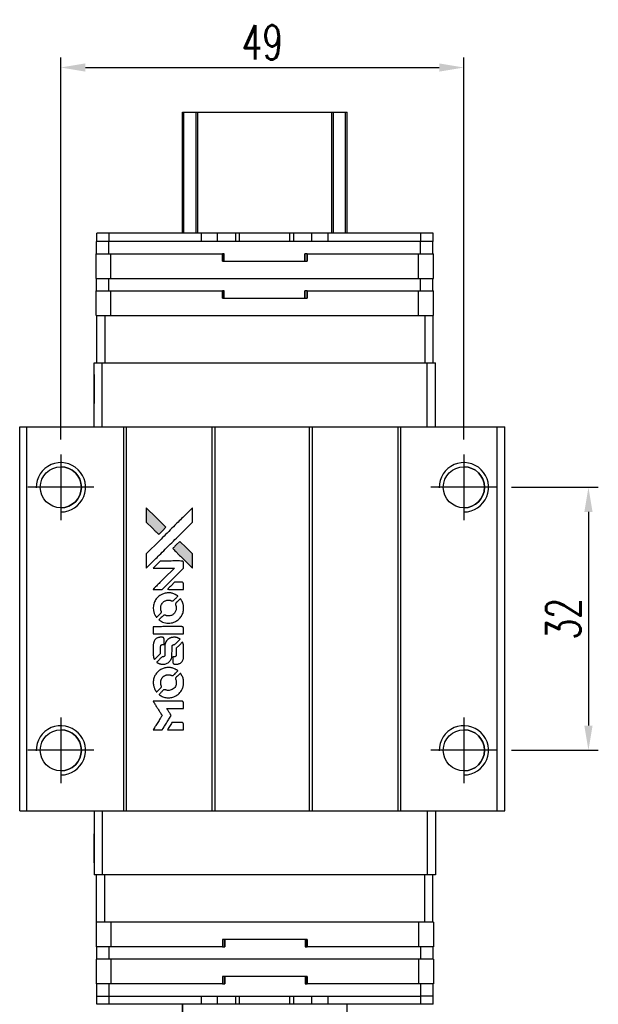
# Model space of a CAD drawing. Header units: millimetres. Extents: x 1 to 296, y -212 to 24.
# Tile 2 of 3: x 19 to 89, y -96 to 24. Entities that reach past the tile are written whole.
import ezdxf

# ---------------------------------------------------------------- set-up
doc = ezdxf.new("R2010")
doc.units = ezdxf.units.MM
doc.header["$LTSCALE"] = 0.15
doc.layers.get('0').update_dxf_attribs({"linetype": 'CONTINUOUS'})
doc.layers.get('Defpoints').update_dxf_attribs({"linetype": 'CONTINUOUS'})
doc.layers.add('DIM', color=4, linetype='CONTINUOUS')
doc.styles.add('DIM-7', font='SIMPLEX.shx', dxfattribs={"width": 0.7, "bigfont": 'chineset.shx'})
doc.dimstyles.new('CNS', dxfattribs={"dimtxt": 3.5, "dimasz": 2.5, "dimexe": 1, "dimexo": 1.5, "dimgap": 0.09, "dimtad": 0, "dimdsep": 46, "dimtxsty": 'DIM-7', "dimcen": 0.09, "dimclrd": 4, "dimclre": 4, "dimclrt": 4, "dimadec": 0, "dimazin": 0, "dimtfac": 1, "dimtix": 1, "dimtmove": 2, "dimatfit": 3, "dimfxl": 1, "dimtvp": 0.971429, "dimtolj": 1, "dimarcsym": 0})

# ---------------------------------------------------------------- blocks, each defined once
blk = doc.blocks.new('*D269')
at = {"layer": 'Defpoints', "color": 0}
for p in [(73.15, 17.98), (24.15, -29.09), (73.15, -29.09)]:
    blk.add_point(p, dxfattribs=at)
at = {"layer": 'DIM', "color": 7, "lineweight": -2}
for p, q in [((24.15, -27.29), (24.15, 19.18)), ((73.15, -27.29), (73.15, 19.18)), ((27.15, 17.98), (70.15, 17.98))]:
    blk.add_line(p, q, dxfattribs=at)
at = {"layer": 'DIM', "color": 7}
for points in [[(27.15, 18.48), (27.15, 17.48), (24.15, 17.98)], [(70.15, 18.48), (70.15, 17.48), (73.15, 17.98)]]:
    blk.add_solid(points, dxfattribs=at)
at = {"layer": 'DIM', "color": 7, "insert": (48.65, 21.04), "char_height": 4.2, "attachment_point": 5, "style": 'DIM-7'}
blk.add_mtext('\\A1;49', dxfattribs=at)
blk = doc.blocks.new('*D270')
at = {"layer": 'Defpoints', "color": 0}
for p in [(77.15, -33.09), (77.15, -65.09), (88.3, -65.09)]:
    blk.add_point(p, dxfattribs=at)
at = {"layer": 'DIM', "color": 7, "lineweight": -2}
for p, q in [((78.95, -33.09), (89.5, -33.09)), ((88.3, -36.09), (88.3, -62.09)), ((78.95, -65.09), (89.5, -65.09))]:
    blk.add_line(p, q, dxfattribs=at)
at = {"layer": 'DIM', "color": 7}
for points in [[(87.8, -36.09), (88.8, -36.09), (88.3, -33.09)], [(87.8, -62.09), (88.8, -62.09), (88.3, -65.09)]]:
    blk.add_solid(points, dxfattribs=at)
at = {"layer": 'DIM', "color": 7, "insert": (85.24, -49.09), "char_height": 4.2, "attachment_point": 5, "rotation": 90, "style": 'DIM-7'}
blk.add_mtext('\\A1;32', dxfattribs=at)
blk = doc.blocks.new('A$C08a82678')
at = {"linetype": 'Continuous'}
h = blk.add_hatch(color=256, dxfattribs=at)
h.dxf.hatch_style = 1
h.paths.add_polyline_path([(0, 27.01), (0, 26.14), (0, 25.26), (0.76, 24.51, 0.000288), (1.05, 24.22, 0.000479), (1.29, 23.98, 0.000013), (1.52, 23.76, 0.197177), (1.52, 23.76, 0.197497), (1.52, 23.76, 0.00004), (1.65, 23.89, 0.000834), (1.79, 24.03, 0.000506), (1.96, 24.19), (2.39, 24.63), (1.19, 25.82)])
h.paths.add_polyline_path([(4.09, 22.92), (3.65, 22.49, 0.000476), (3.49, 22.32, 0.000789), (3.35, 22.18, 0.000035), (3.22, 22.06, 0.19758), (3.22, 22.05, 0.198396), (3.22, 22.05, 0.000019), (3.39, 21.88, 0.000582), (3.58, 21.69, 0.000351), (3.81, 21.46, 0.000108), (4.77, 20.5, 0.000692), (5.26, 20.02, 0.000077), (5.59, 19.69, 0.197527), (5.6, 19.68, 0.410181), (5.61, 19.69, 0.000493), (5.61, 19.87, 0.002424), (5.61, 20.11, 0.000529), (5.61, 20.54), (5.61, 21.4), (4.85, 22.16)])
for points in [[(0.76, 24.51, 0.000288), (1.05, 24.22, 0.000479), (1.29, 23.98, 0.000013), (1.52, 23.76, 0.197177), (1.52, 23.76, 0.197497), (1.52, 23.76, 0.00004), (1.65, 23.89, 0.000836), (1.79, 24.03, 0.000505), (1.96, 24.19), (2.39, 24.63), (1.19, 25.82), (0, 27.01), (0, 26.14), (0, 25.26)], [(1.05, 20.71, -0.000056), (1.57, 21.23, -0.000021), (2.31, 21.96, -0.000021), (3.11, 22.76, -0.000025), (3.86, 23.51), (5.61, 25.26), (5.61, 26.13), (5.61, 27), (4.43, 25.83, 0.000274), (3.86, 25.27, 0.000123), (3.12, 24.52, 0.000121), (2.33, 23.74, 0.000165), (1.63, 23.03), (0, 21.41), (0, 20.54), (0, 19.66)], [(3.81, 21.46, 0.000108), (4.77, 20.5, 0.000692), (5.26, 20.02, 0.000077), (5.59, 19.69, 0.197527), (5.6, 19.68, 0.410182), (5.61, 19.69, 0.000493), (5.61, 19.87, 0.002424), (5.61, 20.11, 0.000529), (5.61, 20.54), (5.61, 21.4), (4.85, 22.16), (4.09, 22.92), (3.65, 22.49, 0.000476), (3.49, 22.32, 0.000789), (3.35, 22.18, 0.000035), (3.22, 22.06, 0.19758), (3.22, 22.05, 0.198396), (3.22, 22.05, 0.000019), (3.39, 21.88, 0.000582), (3.58, 21.69, 0.000351)], [(1.39, 17.08), (1.95, 17.08), (3.24, 18.38), (4.53, 19.67), (4.53, 20.03, 0.0008), (4.53, 20.26, 0.010795), (4.53, 20.35, 0.030495), (4.52, 20.39, 0.080372), (4.51, 20.43, 0.03816), (4.49, 20.46, 0.041799), (4.47, 20.48, 0.042486), (4.44, 20.5, 0.042078), (4.41, 20.52, 0.099276), (4.36, 20.53, 0.003302), (4.18, 20.53, 0.002586), (3.87, 20.54, 0.000204), (3.03, 20.53), (1.7, 20.53), (1.27, 20.1), (0.84, 19.67), (2.12, 19.67), (3.41, 19.66), (2.14, 18.4, 0.000253), (1.65, 17.91, 0.000412), (1.23, 17.49, 0.000041), (0.86, 17.12, 0.041338), (0.85, 17.11), (0.83, 17.08)], [(3.56, 17.08), (4.53, 17.08), (4.53, 17.45), (4.53, 17.81), (4.5, 17.85, 0.03146), (4.49, 17.87, 0.026444), (4.47, 17.89, 0.026444), (4.45, 17.91, 0.031457), (4.43, 17.92), (4.39, 17.94), (3.91, 17.95), (3.43, 17.95), (3.01, 17.52, 0.000745), (2.84, 17.36, 0.001228), (2.71, 17.22, 0.000087), (2.59, 17.09, 0.195134), (2.58, 17.09, 0.412117), (2.59, 17.09, 0.000048), (2.87, 17.08, 0.00109), (3.19, 17.08, 0.000653)], [(0.86, 14.61, 0.023681), (0.88, 14.46, 0.022402), (0.92, 14.3, 0.021929), (0.97, 14.15, 0.020503), (1.04, 14, 0.013745), (1.09, 13.92, 0.009767), (1.14, 13.82, 0.009658), (1.2, 13.74, 0.027804), (1.24, 13.68), (1.25, 13.66), (1.52, 13.93, 0.002053), (1.65, 14.06, 0.006738), (1.74, 14.15, 0.007826), (1.79, 14.21, 0.063909), (1.82, 14.24, 0.061532), (1.83, 14.29, 0.068674), (1.84, 14.34, 0.052072), (1.83, 14.4, 0.019648), (1.8, 14.48, -0.018366), (1.77, 14.58, -0.0288), (1.75, 14.66, -0.029061), (1.75, 14.75, -0.019155), (1.75, 14.85, -0.053809), (1.78, 15.07, -0.058833), (1.85, 15.26, -0.058566), (1.98, 15.44, -0.052525), (2.14, 15.59, -0.044733), (2.28, 15.67, -0.040573), (2.43, 15.73, -0.041123), (2.59, 15.77, -0.04951), (2.75, 15.77, -0.017369), (2.82, 15.77, -0.024255), (2.88, 15.76, -0.023787), (2.95, 15.74, -0.015798), (3.02, 15.71, 0.010631), (3.06, 15.69, 0.033653), (3.09, 15.68, 0.037806), (3.12, 15.68, 0.016307), (3.16, 15.68, 0.068179), (3.24, 15.69, 0.095747), (3.3, 15.72, 0.033418), (3.39, 15.8, 0.002133), (3.62, 16.03, 0.001452), (3.74, 16.16, 0.012393), (3.8, 16.22, 0.020479), (3.83, 16.26, 0.344362), (3.83, 16.27, 0.074287), (3.8, 16.3, 0.005454), (3.7, 16.36, 0.008391), (3.59, 16.43, 0.017097), (3.51, 16.47, 0.027375), (3.33, 16.55, 0.02835), (3.15, 16.6, 0.027723), (2.97, 16.64, 0.023913), (2.76, 16.65, 0.027047), (2.52, 16.64, 0.031685), (2.3, 16.61, 0.032425), (2.08, 16.55, 0.031013), (1.87, 16.46, 0.037914), (1.63, 16.32, 0.040153), (1.41, 16.14, 0.039834), (1.22, 15.92, 0.036173), (1.06, 15.67, 0.040752), (0.96, 15.43, 0.035885), (0.89, 15.16, 0.035491), (0.85, 14.89, 0.037615)], [(1.61, 13.32, 0.018008), (1.69, 13.27, 0.009842), (1.79, 13.21, 0.009807), (1.9, 13.15, 0.015716), (1.99, 13.11, 0.048467), (2.32, 13.01, 0.045841), (2.67, 12.97, 0.046006), (3.02, 12.99, 0.049638), (3.35, 13.08, 0.064819), (3.77, 13.31, 0.06695), (4.13, 13.63, 0.066691), (4.38, 14.04, 0.063505), (4.52, 14.51, 0.03135), (4.53, 14.63, 0.010439), (4.54, 14.81, 0.010391), (4.53, 14.99, 0.032408), (4.52, 15.1, 0.015696), (4.49, 15.24, 0.018095), (4.46, 15.37, 0.018551), (4.41, 15.5, 0.018352), (4.36, 15.62, 0.015568), (4.32, 15.7, 0.009832), (4.26, 15.79, 0.009795), (4.21, 15.87, 0.023727), (4.16, 15.93), (4.14, 15.96), (3.87, 15.69, 0.001528), (3.72, 15.54, 0.010022), (3.65, 15.47, 0.019586), (3.61, 15.42, 0.061865), (3.58, 15.38, 0.055054), (3.57, 15.32, 0.061607), (3.56, 15.27, 0.048725), (3.57, 15.2, 0.020221), (3.6, 15.11, -0.017722), (3.62, 15.02, -0.02685), (3.64, 14.93, -0.02759), (3.65, 14.85, -0.020233), (3.65, 14.76, -0.04793), (3.62, 14.58, -0.048386), (3.56, 14.41, -0.047866), (3.47, 14.26, -0.044964), (3.35, 14.12, -0.04333), (3.21, 14, -0.050921), (3.05, 13.92, -0.051473), (2.88, 13.87, -0.0459), (2.7, 13.85, -0.019014), (2.62, 13.86, -0.024114), (2.54, 13.87, -0.025081), (2.46, 13.88, -0.023892), (2.39, 13.91, 0.008624), (2.33, 13.93, 0.026486), (2.29, 13.94, 0.035074), (2.25, 13.95, 0.02756), (2.21, 13.95, 0.087163), (2.15, 13.94, 0.073291), (2.09, 13.9, 0.028074), (2.01, 13.83, 0.002594), (1.82, 13.64), (1.54, 13.37)], [(2.69, 11.68), (4.53, 11.68), (4.53, 12.04), (4.53, 12.4), (4.51, 12.44, 0.071429), (4.48, 12.48, 0.054799), (4.44, 12.51, 0.053585), (4.4, 12.53, 0.060698), (4.36, 12.54, 0.033975), (4.28, 12.55, 0.000112), (3.35, 12.55, 0.000726), (2.43, 12.55, 0.001084), (1.63, 12.54), (0.85, 12.54), (0.85, 12.11), (0.85, 11.67)], [(0.86, 8.98, 0.018538), (0.86, 8.93, 0.010695), (0.88, 8.86, 0.01068), (0.89, 8.8, 0.017678), (0.91, 8.74, 0.013849), (0.93, 8.68, 0.011814), (0.96, 8.61, 0.004513), (0.98, 8.56, 0.290035), (0.99, 8.55, 0.196418), (1, 8.55, 0.000124), (1.11, 8.66, 0.001477), (1.23, 8.78, 0.000898), (1.37, 8.92), (1.73, 9.28), (1.74, 9.74, -0.001471), (1.74, 10.09, -0.028714), (1.75, 10.2, -0.097073), (1.77, 10.26, -0.084199), (1.81, 10.31, -0.042698), (1.84, 10.33, -0.053912), (1.88, 10.35, -0.051004), (1.91, 10.36, -0.032967), (1.96, 10.36, 0.00807), (1.98, 10.36, 0.003023), (2.02, 10.36, 0.002994), (2.05, 10.36, 0.003629), (2.09, 10.37), (2.16, 10.37), (2.16, 10.72, 0.001618), (2.16, 10.89, 0.005206), (2.16, 11, 0.00535), (2.16, 11.08, 0.060675), (2.15, 11.11, 0.048484), (2.15, 11.13, 0.02389), (2.13, 11.15, 0.022812), (2.12, 11.17, 0.02462), (2.1, 11.19, 0.061781), (2.06, 11.22, 0.080179), (2.01, 11.24, 0.048561), (1.94, 11.25, 0.010021), (1.82, 11.25, 0.016602), (1.66, 11.25, 0.031409), (1.53, 11.23, 0.036474), (1.41, 11.2, 0.03439), (1.3, 11.15, 0.065928), (1.13, 11.03, 0.069066), (0.99, 10.87, 0.065697), (0.9, 10.67, 0.051559), (0.86, 10.44, 0.020904), (0.85, 10.32, 0.000451), (0.85, 9.71, 0.000419), (0.85, 9.1, 0.022759)], [(1.33, 8.18, 0.023289), (1.42, 8.12, 0.026845), (1.51, 8.08, 0.026047), (1.6, 8.04, 0.019751), (1.71, 8.01, 0.013249), (1.77, 8, 0.025169), (1.82, 7.99, 0.016532), (1.88, 7.99, 0.002937), (2, 7.99, 0.003317), (2.1, 7.99, 0.011808), (2.17, 7.99, 0.01777), (2.22, 8, 0.021476), (2.27, 8, 0.04325), (2.46, 8.06, 0.045753), (2.64, 8.16, 0.04649), (2.8, 8.28, 0.047672), (2.92, 8.43, 0.025315), (2.97, 8.49, 0.015208), (3.01, 8.57, 0.01512), (3.05, 8.65, 0.022488), (3.07, 8.73, 0.027857), (3.1, 8.84, 0.034138), (3.12, 8.95, 0.014286), (3.12, 9.12, 0.00124), (3.13, 9.55, -0.00103), (3.13, 9.82, -0.002552), (3.13, 10.01, -0.001594), (3.13, 10.16, -0.047676), (3.13, 10.2, -0.085307), (3.16, 10.26, -0.097789), (3.21, 10.31, -0.085947), (3.27, 10.34, -0.051339), (3.36, 10.36, 0.014634), (3.38, 10.36, 0.015028), (3.41, 10.37, 0.014927), (3.44, 10.37, 0.059415), (3.45, 10.38, 0.070595), (3.48, 10.4, 0.00028), (3.79, 10.7, 0.000111), (4.11, 11.02, 0.200239), (4.11, 11.03, 0.268906), (4.11, 11.04, 0.001866), (4.03, 11.08, 0.007532), (3.96, 11.12, 0.017818), (3.9, 11.15, 0.013256), (3.84, 11.17, 0.011636), (3.77, 11.2, 0.011528), (3.71, 11.22, 0.012303), (3.64, 11.23, 0.0423), (3.54, 11.25, 0.013657), (3.38, 11.25, 0.013857), (3.22, 11.24, 0.037428), (3.11, 11.23, 0.014927), (3.04, 11.21, 0.0122), (2.96, 11.19, 0.012518), (2.89, 11.16, 0.023062), (2.83, 11.14, 0.065961), (2.62, 11, 0.06055), (2.45, 10.8, 0.059676), (2.33, 10.57, 0.060497), (2.27, 10.32, 0.025683), (2.26, 10.26, 0.001528), (2.26, 10.1, 0.002124), (2.26, 9.89, 0.001173), (2.26, 9.64, -0.000809), (2.26, 9.2, -0.017164), (2.25, 9.07, -0.063931), (2.24, 9, -0.108429), (2.21, 8.95, -0.052941), (2.17, 8.92, -0.063675), (2.14, 8.9, -0.050562), (2.09, 8.89, -0.020337), (2.03, 8.88, 0.009897), (1.99, 8.88, 0.016482), (1.95, 8.88, 0.019019), (1.93, 8.87, 0.06043), (1.91, 8.86, 0.076267), (1.87, 8.84, 0.00054), (1.59, 8.55, 0.000307), (1.29, 8.25, 0.142594), (1.28, 8.23, 0.232419), (1.28, 8.22, 0.022995), (1.29, 8.21, 0.024627), (1.31, 8.19, 0.015407)], [(3.24, 8.13, 0.065483), (3.26, 8.09, 0.053271), (3.29, 8.05, 0.052018), (3.33, 8.02, 0.0556), (3.38, 7.99, 0.036839), (3.41, 7.99, 0.026922), (3.44, 7.98, 0.016905), (3.49, 7.98, 0.004317), (3.56, 7.98, 0.016369), (3.72, 7.99, 0.029936), (3.85, 8, 0.03418), (3.96, 8.03, 0.031327), (4.07, 8.08, 0.046935), (4.21, 8.16, 0.054053), (4.32, 8.26, 0.053701), (4.41, 8.39, 0.045364), (4.48, 8.54, 0.032479), (4.51, 8.67, 0.03386), (4.53, 8.8, 0.013578), (4.53, 9.01, 0.001155), (4.53, 9.55, 0.000413), (4.53, 10.01, 0.005008), (4.53, 10.19, 0.013199), (4.52, 10.29, 0.033956), (4.51, 10.36, 0.013909), (4.49, 10.44, 0.010864), (4.47, 10.52, 0.010938), (4.44, 10.59, 0.028702), (4.42, 10.64), (4.4, 10.68), (4.02, 10.31), (3.65, 9.94), (3.65, 9.5, -0.001504), (3.65, 9.32, -0.00328), (3.65, 9.17, -0.001901), (3.64, 9.06, -0.061333), (3.64, 9.04, -0.063621), (3.62, 9, -0.048633), (3.6, 8.96, -0.046769), (3.56, 8.93, -0.047961), (3.53, 8.91, -0.02678), (3.49, 8.89, -0.050957), (3.46, 8.88, -0.029398), (3.43, 8.88, -0.00401), (3.35, 8.88), (3.22, 8.87), (3.22, 8.52, 0.001061), (3.22, 8.32, 0.009147), (3.22, 8.22, 0.020721), (3.23, 8.17, 0.051619)], [(0.86, 5.54, 0.024131), (0.88, 5.38, 0.022344), (0.92, 5.22, 0.021883), (0.98, 5.07, 0.020884), (1.05, 4.91, 0.010669), (1.09, 4.82, 0.010389), (1.14, 4.74, 0.010913), (1.19, 4.66, 0.022227), (1.24, 4.6), (1.25, 4.58), (1.53, 4.86, 0.002452), (1.63, 4.97, 0.003628), (1.73, 5.06, 0.001662), (1.8, 5.15, 0.070159), (1.82, 5.17, 0.047671), (1.82, 5.18, 0.018624), (1.83, 5.21, 0.017921), (1.83, 5.23, 0.018804), (1.84, 5.26, 0.018255), (1.84, 5.29, 0.041312), (1.83, 5.32, 0.037164), (1.83, 5.35, 0.012342), (1.81, 5.38, -0.015101), (1.78, 5.48, -0.035998), (1.76, 5.55, -0.033244), (1.75, 5.63, -0.011249), (1.75, 5.74, -0.004059), (1.75, 5.83, -0.019693), (1.75, 5.88, -0.027943), (1.76, 5.92, -0.014411), (1.77, 5.98, -0.033089), (1.81, 6.1, -0.033887), (1.87, 6.22, -0.034021), (1.95, 6.33, -0.033942), (2.03, 6.42, -0.02816), (2.13, 6.51, -0.035032), (2.24, 6.58, -0.035269), (2.35, 6.63, -0.029196), (2.47, 6.67, -0.037862), (2.61, 6.7, -0.043657), (2.75, 6.7, -0.043064), (2.89, 6.68, -0.035184), (3.03, 6.63, 0.033699), (3.1, 6.61, 0.052815), (3.16, 6.6, 0.059167), (3.22, 6.6, 0.058972), (3.27, 6.62, 0.059208), (3.31, 6.65, 0.021125), (3.36, 6.69, 0.008691), (3.45, 6.78, 0.000851), (3.65, 6.98, 0.001873), (3.76, 7.09, 0.013884), (3.8, 7.14, 0.022355), (3.83, 7.18, 0.341453), (3.83, 7.19, 0.073011), (3.8, 7.22, 0.004587), (3.7, 7.28, 0.00748), (3.6, 7.34, 0.016837), (3.52, 7.38, 0.028606), (3.33, 7.47, 0.031352), (3.14, 7.53, 0.031004), (2.93, 7.56, 0.0268), (2.72, 7.57, 0.026698), (2.49, 7.56, 0.03002), (2.27, 7.53, 0.030357), (2.06, 7.46, 0.028554), (1.86, 7.38, 0.062944), (1.48, 7.12, 0.062206), (1.17, 6.78, 0.062448), (0.96, 6.38, 0.064355), (0.86, 5.94, 0.017377), (0.85, 5.85, 0.008369), (0.85, 5.74, 0.008367), (0.85, 5.63, 0.01757)], [(1.61, 4.24, 0.064158), (2.03, 4.02, 0.06356), (2.51, 3.9, 0.064004), (2.99, 3.91, 0.066747), (3.44, 4.04, 0.04321), (3.73, 4.2, 0.044737), (3.98, 4.4, 0.044901), (4.19, 4.64, 0.044184), (4.36, 4.92, 0.026293), (4.44, 5.13, 0.033344), (4.5, 5.33, 0.033227), (4.53, 5.54, 0.025815), (4.54, 5.77, 0.023119), (4.52, 5.99, 0.031044), (4.49, 6.19, 0.031337), (4.43, 6.38, 0.024258), (4.34, 6.58, 0.015622), (4.3, 6.65, 0.008495), (4.25, 6.73, 0.008415), (4.2, 6.81, 0.020814), (4.16, 6.86), (4.14, 6.89), (3.87, 6.62, 0.002843), (3.68, 6.42, 0.033917), (3.6, 6.34, 0.087906), (3.57, 6.28, 0.073302), (3.56, 6.21, 0.022047), (3.56, 6.17, 0.026465), (3.57, 6.14, 0.022233), (3.58, 6.1, 0.009985), (3.59, 6.06, -0.039011), (3.64, 5.89, -0.044398), (3.65, 5.72, -0.045096), (3.63, 5.55, -0.04265), (3.59, 5.39, -0.071154), (3.46, 5.16, -0.068827), (3.27, 4.97, -0.068713), (3.04, 4.84, -0.070507), (2.78, 4.78, -0.028605), (2.68, 4.78, -0.031418), (2.57, 4.79, -0.031044), (2.46, 4.81, -0.02668), (2.36, 4.84, 0.038913), (2.29, 4.86, 0.043732), (2.23, 4.87, 0.047754), (2.17, 4.87, 0.075756), (2.13, 4.85, 0.07294), (2.1, 4.84, 0.003456), (2.03, 4.77, 0.005023), (1.94, 4.68, 0.002422), (1.82, 4.57, 0.000819), (1.71, 4.46, 0.001349), (1.63, 4.38, 0.0001), (1.55, 4.3, 0.205335), (1.55, 4.29, 0.219821), (1.55, 4.29, 0.002494), (1.56, 4.28, 0.007089), (1.58, 4.26, 0.004494)], [(1.4, 0), (1.95, 0), (2.05, 0.15, -0.000297), (2.1, 0.25, -0.000037), (2.23, 0.45, -0.000043), (2.38, 0.69, -0.000036), (2.54, 0.95, 0.000044), (2.69, 1.2, 0.000063), (2.83, 1.42, 0.000035), (2.94, 1.61, 0.0009), (2.98, 1.67), (3.02, 1.74), (2.96, 1.84, 0.001175), (2.93, 1.89, 0.000208), (2.86, 2, 0.000225), (2.78, 2.12, 0.000203), (2.7, 2.25, -0.000711), (2.63, 2.37, -0.001119), (2.56, 2.48, -0.000263), (2.51, 2.57, -0.04589), (2.5, 2.58, -0.519312), (2.51, 2.59, -0.001914), (2.66, 2.59, -0.003124), (2.9, 2.59, -0.000285), (3.51, 2.59), (4.53, 2.59), (4.53, 2.95, 0.001727), (4.53, 3.2, 0.025279), (4.53, 3.29, 0.073886), (4.51, 3.34, 0.07426), (4.48, 3.39, 0.03264), (4.47, 3.4, 0.01784), (4.46, 3.41, 0.017712), (4.44, 3.43, 0.026854), (4.43, 3.44), (4.39, 3.46), (2.62, 3.46), (0.84, 3.46), (0.85, 3.44, -0.004595), (0.86, 3.43, -0.00016), (0.89, 3.37, -0.000298), (0.93, 3.31, -0.000208), (0.98, 3.24, 0.000986), (1.11, 3.02, 0.00025), (1.33, 2.68, 0.000268), (1.55, 2.32, 0.000436), (1.75, 2.01, -0.002932), (1.81, 1.9, -0.004718), (1.87, 1.82, -0.001113), (1.91, 1.74, -0.227179), (1.91, 1.73, -0.045982), (1.91, 1.72, -0.000145), (1.84, 1.62, -0.000825), (1.77, 1.5, -0.000517), (1.69, 1.36, 0.000056), (1.4, 0.89, 0.000289), (1.23, 0.63, 0.000481), (1.11, 0.44, 0.000418), (0.99, 0.24), (0.84, 0)], [(3.55, 0), (4.53, 0), (4.53, 0.36, 0.000842), (4.53, 0.58, 0.010591), (4.53, 0.67, 0.028995), (4.53, 0.72, 0.069543), (4.51, 0.75, 0.051063), (4.5, 0.78, 0.039932), (4.47, 0.81, 0.039414), (4.44, 0.84, 0.045845), (4.4, 0.86, 0.094811), (4.37, 0.87, 0.007124), (4.27, 0.87, 0.004713), (4.11, 0.87, 0.000534), (3.74, 0.87), (3.1, 0.87), (3.05, 0.78, 0.000828), (2.89, 0.52, 0.000879), (2.73, 0.26, 0.000048), (2.58, 0.01, 0.137596), (2.58, 0, 0.413028), (2.58, 0, 0.000016), (2.86, 0, 0.000623), (3.18, 0, 0.000374)]]:
    blk.add_lwpolyline(points, format="xyb", close=True)

msp = doc.modelspace()

# ---------------------------------------------------------------- linework, layer by layer
at = {"color": 7, "linetype": 'Continuous', "lineweight": 25}
for p, q in [((38.947, -2.19), (38.947, 12.56)), ((38.947, -2.19), (38.947, 12.56)), ((38.947, -2.19), (38.947, 12.56)), ((38.947, 12.56), (38.947, -2.19)), ((39.113, -2.19), (39.113, 12.56)), ((40.593, -2.19), (40.593, 12.56)), ((40.791, 12.56), (57.103, 12.56)), ((40.791, -2.19), (40.791, 12.56)), ((57.103, -2.19), (57.103, 12.56)), ((57.301, -2.19), (57.301, 12.56)), ((58.78, -2.19), (58.78, 12.56)), ((58.947, -2.19), (58.947, 12.56)), ((28.527, -3.19), (28.527, -2.19)), ((30.027, -2.19), (28.527, -2.19)), ((28.527, -3.19), (28.527, -2.19)), ((28.527, -2.19), (28.527, -2.19)), ((30.027, -3.19), (30.027, -2.19)), ((41.257, -2.19), (30.027, -2.19)), ((41.257, -3.19), (41.257, -2.19)), ((43.207, -2.19), (41.257, -2.19)), ((43.207, -3.19), (43.207, -2.19)), ((45.425, -2.19), (43.207, -2.19)), ((45.425, -3.19), (45.425, -2.19)), ((45.882, -2.19), (45.425, -2.19)), ((45.882, -3.19), (45.882, -2.19)), ((52.011, -2.19), (45.882, -2.19)), ((52.011, -3.19), (52.011, -2.19)), ((52.469, -2.19), (52.011, -2.19)), ((52.469, -3.19), (52.469, -2.19)), ((54.687, -2.19), (52.469, -2.19)), ((54.687, -3.19), (54.687, -2.19)), ((56.637, -2.19), (54.687, -2.19)), ((56.637, -3.19), (56.637, -2.19)), ((67.927, -2.19), (56.637, -2.19)), ((56.637, -3.19), (56.637, -2.19)), ((67.927, -3.19), (67.927, -2.19)), ((69.427, -2.19), (67.927, -2.19)), ((69.427, -3.19), (69.427, -2.19)), ((28.497, -4.69), (28.497, -3.19)), ((29.997, -3.19), (28.497, -3.19)), ((28.497, -4.69), (28.497, -3.19)), ((28.497, -3.19), (28.497, -3.19)), ((29.997, -4.69), (29.997, -3.19)), ((67.897, -3.19), (29.997, -3.19)), ((67.897, -4.69), (67.897, -3.19)), ((67.922, -3.19), (67.897, -3.19)), ((67.927, -3.19), (67.922, -3.19)), ((69.427, -3.19), (67.927, -3.19)), ((69.397, -4.69), (69.397, -3.19)), ((28.447, -7.69), (28.447, -4.69)), ((28.447, -4.69), (30.247, -4.69)), ((28.447, -5.59), (28.447, -4.69)), ((28.447, -7.69), (28.447, -4.69)), ((28.447, -5.59), (28.447, -4.69)), ((28.447, -4.69), (28.447, -4.69)), ((28.447, -4.69), (28.447, -4.69)), ((28.447, -4.69), (28.447, -4.69)), ((30.247, -7.69), (30.247, -4.69)), ((30.247, -4.69), (43.804, -4.69)), ((43.804, -5.59), (43.804, -4.69)), ((44.024, -4.69), (43.804, -4.69)), ((43.985, -5.59), (43.985, -4.69)), ((44.024, -5.59), (44.024, -4.69)), ((44.024, -5.59), (44.024, -4.69)), ((44.024, -4.69), (44.024, -4.69)), ((54.09, -4.69), (53.81, -4.69)), ((53.81, -5.59), (53.81, -4.69)), ((53.874, -5.59), (53.874, -4.69)), ((54.09, -5.59), (54.09, -4.69)), ((54.09, -4.69), (67.647, -4.69)), ((54.09, -4.69), (54.09, -5.59)), ((54.09, -4.69), (54.09, -4.69)), ((54.09, -5.59), (54.09, -4.69)), ((54.09, -4.69), (54.09, -5.59)), ((67.647, -7.69), (67.647, -4.69)), ((67.647, -4.69), (69.447, -4.69)), ((69.447, -7.69), (69.447, -4.69)), ((28.447, -5.59), (28.447, -5.59)), ((43.804, -5.59), (54.09, -5.59)), ((54.09, -5.59), (54.09, -5.59)), ((28.447, -7.69), (30.247, -7.69)), ((28.447, -7.69), (28.447, -7.69)), ((28.497, -9.19), (28.497, -7.69)), ((28.497, -9.19), (28.497, -7.69)), ((29.997, -9.19), (29.997, -7.69)), ((30.247, -7.69), (67.647, -7.69)), ((67.647, -7.69), (69.447, -7.69)), ((67.897, -9.19), (67.897, -7.69)), ((69.397, -9.19), (69.397, -7.69)), ((28.447, -12.19), (28.447, -9.19)), ((28.447, -9.19), (30.247, -9.19)), ((28.447, -10.09), (28.447, -9.19)), ((28.447, -12.19), (28.447, -9.19)), ((28.447, -10.09), (28.447, -9.19)), ((28.447, -9.19), (28.447, -9.19)), ((28.447, -9.19), (28.447, -9.19)), ((28.447, -9.19), (28.447, -9.19)), ((30.247, -12.19), (30.247, -9.19)), ((30.247, -9.19), (43.804, -9.19)), ((43.804, -10.09), (43.804, -9.19)), ((44.024, -9.19), (43.804, -9.19)), ((43.985, -10.09), (43.985, -9.19)), ((44.024, -10.09), (44.024, -9.19)), ((44.024, -10.09), (44.024, -9.19)), ((44.024, -9.19), (44.024, -9.19)), ((54.09, -9.19), (53.81, -9.19)), ((53.81, -10.09), (53.81, -9.19)), ((53.874, -10.09), (53.874, -9.19)), ((54.09, -10.09), (54.09, -9.19)), ((54.09, -9.19), (67.647, -9.19)), ((54.09, -9.19), (54.09, -10.09)), ((54.09, -9.19), (54.09, -9.19)), ((54.09, -10.09), (54.09, -9.19)), ((54.09, -9.19), (54.09, -10.09)), ((67.647, -12.19), (67.647, -9.19)), ((67.647, -9.19), (69.447, -9.19)), ((69.447, -12.19), (69.447, -9.19)), ((28.447, -10.09), (28.447, -10.09)), ((43.804, -10.09), (54.09, -10.09)), ((54.09, -10.09), (54.09, -10.09)), ((28.447, -12.19), (28.497, -12.19)), ((28.447, -12.19), (28.447, -12.19)), ((28.497, -12.19), (28.497, -17.94)), ((28.497, -12.19), (29.497, -12.19)), ((28.497, -12.19), (28.497, -17.94)), ((29.497, -12.19), (29.497, -17.94)), ((29.497, -12.19), (29.989, -12.19)), ((29.989, -12.19), (30.247, -12.19)), ((30.247, -12.19), (67.647, -12.19)), ((67.647, -12.19), (67.905, -12.19)), ((67.905, -12.19), (68.391, -12.19)), ((68.391, -12.19), (68.391, -17.94)), ((68.391, -12.19), (69.391, -12.19)), ((69.391, -12.19), (69.447, -12.19)), ((69.391, -12.19), (69.391, -17.94)), ((28.197, -25.74), (28.197, -17.94)), ((28.197, -17.94), (29.197, -17.94)), ((28.197, -25.74), (28.197, -17.94)), ((28.197, -17.94), (28.197, -17.94)), ((29.197, -25.74), (29.197, -17.94)), ((29.197, -17.94), (68.697, -17.94)), ((68.697, -25.74), (68.697, -17.94)), ((68.697, -17.94), (69.697, -17.94)), ((69.697, -25.74), (69.697, -17.94)), ((19.153, -72.44), (19.153, -25.74)), ((19.153, -25.74), (20.003, -25.74)), ((19.153, -72.44), (19.153, -25.74)), ((19.153, -25.74), (19.153, -25.74)), ((20.003, -72.44), (20.003, -25.74)), ((20.003, -25.74), (31.803, -25.74)), ((31.803, -72.44), (31.803, -25.74)), ((31.803, -25.74), (32.153, -25.74)), ((32.153, -72.44), (32.153, -25.74)), ((32.153, -25.74), (42.553, -25.74)), ((42.553, -72.44), (42.553, -25.74)), ((42.553, -25.74), (42.903, -25.74)), ((42.903, -72.44), (42.903, -25.74)), ((42.903, -25.74), (54.403, -25.74)), ((54.403, -72.44), (54.403, -25.74)), ((54.403, -25.74), (54.753, -25.74)), ((54.753, -72.44), (54.753, -25.74)), ((54.753, -25.74), (65.153, -25.74)), ((65.153, -72.44), (65.153, -25.74)), ((65.153, -25.74), (65.503, -25.74)), ((65.503, -72.44), (65.503, -25.74)), ((65.503, -25.74), (77.203, -25.74)), ((77.203, -72.44), (77.203, -25.74)), ((77.203, -25.74), (78.153, -25.74)), ((78.153, -72.44), (78.153, -25.74)), ((19.153, -72.44), (20.003, -72.44)), ((19.153, -72.44), (19.153, -72.44)), ((19.153, -72.44), (19.153, -72.44)), ((20.003, -72.44), (31.803, -72.44)), ((28.197, -72.44), (28.197, -80.24)), ((28.197, -72.44), (28.197, -80.24)), ((29.197, -72.44), (29.197, -80.24)), ((31.803, -72.44), (32.153, -72.44)), ((32.153, -72.44), (42.553, -72.44)), ((42.553, -72.44), (42.903, -72.44)), ((42.903, -72.44), (54.403, -72.44)), ((54.403, -72.44), (54.753, -72.44)), ((54.753, -72.44), (65.153, -72.44)), ((65.153, -72.44), (65.503, -72.44)), ((65.503, -72.44), (77.203, -72.44)), ((68.697, -72.44), (68.697, -80.24)), ((69.697, -72.44), (69.697, -80.24)), ((77.203, -72.44), (78.153, -72.44)), ((29.197, -80.24), (28.197, -80.24)), ((28.197, -80.24), (28.197, -80.24)), ((28.497, -85.99), (28.497, -80.24)), ((28.497, -85.99), (28.497, -80.24)), ((68.697, -80.24), (29.197, -80.24)), ((29.497, -85.99), (29.497, -80.24)), ((68.391, -85.99), (68.391, -80.24)), ((69.697, -80.24), (68.697, -80.24)), ((69.391, -85.99), (69.391, -80.24)), ((28.447, -85.99), (28.447, -88.99)), ((28.497, -85.99), (28.447, -85.99)), ((28.447, -85.99), (28.447, -88.99)), ((28.447, -85.99), (28.447, -85.99)), ((29.497, -85.99), (28.497, -85.99)), ((29.989, -85.99), (29.497, -85.99)), ((30.247, -85.99), (29.989, -85.99)), ((30.247, -85.99), (30.247, -88.99)), ((67.647, -85.99), (30.247, -85.99)), ((67.647, -85.99), (67.647, -88.99)), ((67.905, -85.99), (67.647, -85.99)), ((68.391, -85.99), (67.905, -85.99)), ((69.391, -85.99), (68.391, -85.99)), ((69.447, -85.99), (69.391, -85.99)), ((69.447, -85.99), (69.447, -88.99)), ((28.447, -88.09), (28.447, -88.99)), ((28.447, -88.09), (28.447, -88.99)), ((28.447, -88.09), (28.447, -88.09)), ((43.804, -88.09), (43.804, -88.99)), ((54.09, -88.09), (43.804, -88.09)), ((44.02, -88.09), (44.02, -88.99)), ((44.084, -88.09), (44.084, -88.99)), ((44.084, -88.09), (44.084, -88.99)), ((53.87, -88.09), (53.87, -88.99)), ((53.909, -88.09), (53.909, -88.99)), ((54.09, -88.09), (54.09, -88.99)), ((54.09, -88.09), (54.09, -88.99)), ((54.09, -88.09), (54.09, -88.09)), ((54.09, -88.99), (54.09, -88.09)), ((54.09, -88.99), (54.09, -88.09)), ((30.247, -88.99), (28.447, -88.99)), ((28.447, -88.99), (28.447, -88.99)), ((28.447, -88.99), (28.447, -88.99)), ((28.447, -88.99), (28.447, -88.99)), ((28.497, -88.99), (28.497, -90.49)), ((28.497, -88.99), (28.497, -90.49)), ((29.997, -88.99), (29.997, -90.49)), ((43.804, -88.99), (30.247, -88.99)), ((43.804, -88.99), (44.084, -88.99)), ((44.084, -88.99), (44.084, -88.99)), ((53.87, -88.99), (54.09, -88.99)), ((67.647, -88.99), (54.09, -88.99)), ((54.09, -88.99), (54.09, -88.99)), ((69.447, -88.99), (67.647, -88.99)), ((67.897, -88.99), (67.897, -90.49)), ((69.397, -88.99), (69.397, -90.49)), ((28.447, -90.49), (28.447, -93.49)), ((30.247, -90.49), (28.447, -90.49)), ((28.447, -90.49), (28.447, -93.49)), ((28.447, -90.49), (28.447, -90.49)), ((30.247, -90.49), (30.247, -93.49)), ((67.647, -90.49), (30.247, -90.49)), ((67.647, -90.49), (67.647, -93.49)), ((69.447, -90.49), (67.647, -90.49)), ((69.447, -90.49), (69.447, -93.49)), ((28.447, -92.59), (28.447, -93.49)), ((28.447, -92.59), (28.447, -93.49)), ((28.447, -92.59), (28.447, -92.59)), ((43.804, -92.59), (43.804, -93.49)), ((54.09, -92.59), (43.804, -92.59)), ((44.02, -92.59), (44.02, -93.49)), ((44.084, -92.59), (44.084, -93.49)), ((44.084, -92.59), (44.084, -93.49)), ((53.87, -92.59), (53.87, -93.49)), ((53.909, -92.59), (53.909, -93.49)), ((54.09, -92.59), (54.09, -93.49)), ((54.09, -92.59), (54.09, -93.49)), ((54.09, -92.59), (54.09, -92.59)), ((54.09, -93.49), (54.09, -92.59)), ((54.09, -93.49), (54.09, -92.59)), ((30.247, -93.49), (28.447, -93.49)), ((28.447, -93.49), (28.447, -93.49)), ((28.447, -93.49), (28.447, -93.49)), ((28.447, -93.49), (28.447, -93.49)), ((28.497, -93.49), (28.497, -94.99)), ((28.497, -93.49), (28.497, -94.99)), ((29.997, -93.49), (29.997, -94.99)), ((43.804, -93.49), (30.247, -93.49)), ((43.804, -93.49), (44.084, -93.49)), ((44.084, -93.49), (44.084, -93.49)), ((53.87, -93.49), (54.09, -93.49)), ((67.647, -93.49), (54.09, -93.49)), ((54.09, -93.49), (54.09, -93.49)), ((69.447, -93.49), (67.647, -93.49)), ((67.897, -93.49), (67.897, -94.99)), ((69.397, -93.49), (69.397, -94.99)), ((28.497, -94.99), (29.997, -94.99)), ((28.497, -94.99), (28.497, -94.99)), ((28.527, -95.99), (28.527, -94.99)), ((28.527, -95.99), (28.527, -94.99)), ((29.997, -94.99), (67.897, -94.99)), ((30.027, -95.99), (30.027, -94.99)), ((41.257, -95.99), (41.257, -94.99)), ((43.207, -95.99), (43.207, -94.99)), ((45.425, -95.99), (45.425, -94.99)), ((45.882, -95.99), (45.882, -94.99)), ((52.011, -95.99), (52.011, -94.99)), ((52.469, -95.99), (52.469, -94.99)), ((54.687, -95.99), (54.687, -94.99)), ((56.637, -95.99), (56.637, -94.99)), ((56.637, -95.99), (56.637, -94.99)), ((67.897, -94.99), (67.922, -94.99)), ((67.927, -94.99), (67.922, -94.99)), ((67.927, -95.99), (67.927, -94.99)), ((69.427, -94.99), (67.927, -94.99)), ((69.427, -95.99), (69.427, -94.99)), ((30.027, -95.99), (28.527, -95.99)), ((28.527, -95.99), (28.527, -95.99)), ((41.257, -95.99), (30.027, -95.99)), ((38.947, -142.44), (38.947, -95.99)), ((38.947, -142.44), (38.947, -95.99)), ((38.947, -95.99), (38.947, -142.44)), ((43.207, -95.99), (41.257, -95.99)), ((45.425, -95.99), (43.207, -95.99)), ((45.882, -95.99), (45.425, -95.99)), ((52.011, -95.99), (45.882, -95.99)), ((52.469, -95.99), (52.011, -95.99)), ((54.687, -95.99), (52.469, -95.99)), ((56.637, -95.99), (54.687, -95.99)), ((56.637, -95.99), (56.637, -95.99)), ((67.927, -95.99), (56.637, -95.99)), ((58.947, -142.44), (58.947, -95.99)), ((69.427, -95.99), (67.927, -95.99))]:
    msp.add_line(p, q, dxfattribs=at)
for p, q in [((24.153, -29.09), (24.153, -37.09)), ((73.153, -29.09), (73.153, -37.09)), ((28.153, -33.09), (20.153, -33.09)), ((77.153, -33.09), (69.153, -33.09)), ((24.153, -61.09), (24.153, -69.09)), ((73.153, -61.09), (73.153, -69.09)), ((28.153, -65.09), (20.153, -65.09)), ((77.153, -65.09), (69.153, -65.09))]:
    msp.add_line(p, q)
at = {"color": 7, "linetype": 'Continuous', "lineweight": 25, "flags": 128}
for points in [[(28.197, -22.915), (28.197, -22.849), (28.197, -22.656), (28.197, -22.351), (28.197, -21.956), (28.197, -21.501), (28.197, -21.018), (28.197, -20.545), (28.197, -20.116), (28.197, -19.763), (28.197, -19.511), (28.197, -19.381), (28.197, -19.381), (28.197, -19.511), (28.197, -19.763), (28.197, -20.116), (28.197, -20.545), (28.197, -21.018), (28.197, -21.501), (28.197, -21.956), (28.197, -22.351), (28.197, -22.656), (28.197, -22.849), (28.197, -22.915)], [(28.197, -75.265), (28.197, -75.33), (28.197, -75.523), (28.197, -75.828), (28.197, -76.223), (28.197, -76.678), (28.197, -77.161), (28.197, -77.634), (28.197, -78.063), (28.197, -78.416), (28.197, -78.668), (28.197, -78.798), (28.197, -78.798), (28.197, -78.668), (28.197, -78.416), (28.197, -78.063), (28.197, -77.634), (28.197, -77.161), (28.197, -76.678), (28.197, -76.223), (28.197, -75.828), (28.197, -75.523), (28.197, -75.33), (28.197, -75.265)]]:
    msp.add_lwpolyline(points, dxfattribs=at)
at = {"color": 7, "linetype": 'Continuous', "lineweight": 25}
for centre in [(24.153, -33.09), (73.153, -33.09), (24.153, -65.09), (73.153, -65.09)]:
    msp.add_circle(centre, 2.5, dxfattribs=at)
for centre in [(24.153, -33.09), (73.153, -33.09), (24.153, -65.09), (73.153, -65.09)]:
    msp.add_arc(centre, 3, 270, 180.94809)
for centre in [(24.153, -33.09), (73.153, -33.09), (24.153, -65.09), (73.153, -65.09)]:
    msp.add_arc(centre, 2.5, 270, 90, dxfattribs=at)
for points, knots in [([(38.947, 12.56), (38.947, 12.56), (38.962, 12.56), (39.025, 12.56), (39.071, 12.56), (39.113, 12.56)], [0, 0, 0, 0, 0.5, 0.5, 1, 1, 1, 1]), ([(39.113, 12.56), (39.287, 12.56), (39.465, 12.56), (39.803, 12.56), (39.963, 12.56), (40.235, 12.56), (40.348, 12.56), (40.514, 12.56), (40.567, 12.56), (40.593, 12.56)], [0, 0, 0, 0, 0.25, 0.25, 0.5, 0.5, 0.75, 0.75, 1, 1, 1, 1]), ([(40.593, 12.56), (40.599, 12.56), (40.623, 12.56), (40.698, 12.56), (40.747, 12.56), (40.791, 12.56)], [0, 0, 0, 0, 0.5, 0.5, 1, 1, 1, 1]), ([(57.103, 12.56), (57.146, 12.56), (57.196, 12.56), (57.271, 12.56), (57.294, 12.56), (57.301, 12.56)], [0, 0, 0, 0, 0.5, 0.5, 1, 1, 1, 1]), ([(57.301, 12.56), (57.326, 12.56), (57.379, 12.56), (57.545, 12.56), (57.658, 12.56), (57.931, 12.56), (58.09, 12.56), (58.428, 12.56), (58.606, 12.56), (58.78, 12.56)], [0, 0, 0, 0, 0.25, 0.25, 0.5, 0.5, 0.75, 0.75, 1, 1, 1, 1]), ([(58.78, 12.56), (58.823, 12.56), (58.868, 12.56), (58.931, 12.56), (58.947, 12.56), (58.947, 12.56)], [0, 0, 0, 0, 0.5, 0.5, 1, 1, 1, 1])]:
    msp.add_open_spline(points, degree=3, knots=knots, dxfattribs=at)

# ---------------------------------------------------------------- block references
msp.add_blockref('A$C08a82678', (34.543, -62.59))

# ---------------------------------------------------------------- dimensions: what is measured, and where the dimension line sits
at = {"layer": 'DIM', "color": 0}
dim = msp.add_linear_dim(base=(73.153, 17.98), p1=(24.153, -29.09), p2=(73.153, -29.09), dimstyle='CNS', override={"dimscale": 1.2, "dimgap": 0.8, "dimtad": 1, "dimclrd": 7, "dimclre": 7, "dimclrt": 7, "dimtmove": 1}, dxfattribs=at)
dim.commit()
dim.dimension.update_dxf_attribs({"geometry": '*D269', "text_midpoint": (48.653, 21.04)})
dim = msp.add_linear_dim(base=(88.296, -65.09), p1=(77.153, -33.09), p2=(77.153, -65.09), angle=90, dimstyle='CNS', override={"dimscale": 1.2, "dimgap": 0.8, "dimtad": 1, "dimclrd": 7, "dimclre": 7, "dimclrt": 7, "dimtmove": 1}, dxfattribs=at)
dim.commit()
dim.dimension.update_dxf_attribs({"geometry": '*D270', "text_midpoint": (85.236, -49.09)})

doc.saveas('drawing.dxf')
